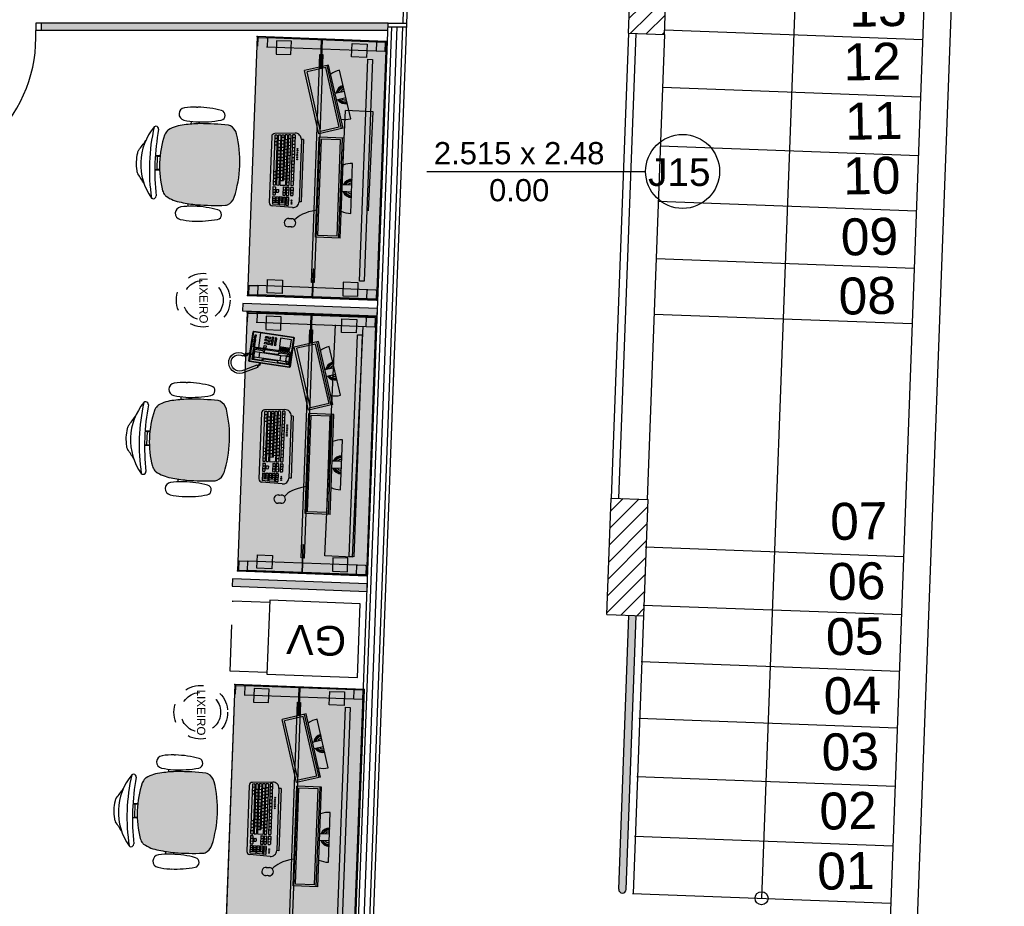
# Model space of a CAD drawing. Header units: inches. Extents: x 340 to 434, y 14 to 254.
# Tile 154 of 182: x 411.3 to 416.63, y 151.53 to 156.32. Entities that reach past the tile are written whole.
import ezdxf

# ---------------------------------------------------------------- set-up
doc = ezdxf.new("R2010")
doc.units = ezdxf.units.IN
doc.header["$MEASUREMENT"] = 0
for name, pattern in [('DASHED2', [0.375, 0.25, -0.125]), ('HIDDEN', [9.525, 6.35, -3.175]), ('HIDDEN2', [0.1875, 0.125, -0.0625])]:
    doc.linetypes.add(name, pattern=pattern)
for name, color, linetype in [('TJ-CONSTRUIR', 12, 'Continuous'), ('TJ-DEMOLIR', 30, 'HIDDEN2'), ('TJ-DIVISORIA', 96, 'Continuous'), ('TJ-DIVISORIA BAIXA', 202, 'Continuous'), ('TJ-DRYWALL', 132, 'Continuous'), ('TJ-EQUIPAMENTOSELETRÔNICOS', 1, 'Continuous'), ('TJ-ESQUADRIA2', 2, 'Continuous'), ('TJ-GUARDA CORPO', 2, 'Continuous'), ('TJ-LADEVIDRO', 11, 'Continuous'), ('TJ-MOBILIÁRIO', 2, 'Continuous'), ('TJ-MOBILIÁRIOEXISTENTE', 2, 'Continuous'), ('TJ-PAREDE', 5, 'Continuous'), ('TJ-PILARES', 6, 'Continuous'), ('TJ-PISO', 1, 'Continuous'), ('TJ-TEXTO01', 1, 'Continuous'), ('TJ-TEXTOESQUADRIA', 200, 'Continuous'), ('TJ-VIDRO', 140, 'Continuous')]:
    doc.layers.add(name, color=color, linetype=linetype)
doc.styles.get("Standard").update_dxf_attribs({"font": 'arial.ttf'})
doc.styles.add('TipoDeLinha_A', font='arial.ttf')
doc.linetypes.add('BATTING', pattern='A,0.00254,-2.54,[134,ltypeshp.shx,S=2.54,R=0,X=-2.54,Y=0],-5.08,[134,ltypeshp.shx,S=2.54,R=180,X=2.54,Y=0],-2.54', length=10.16254)

# ---------------------------------------------------------------- blocks, each defined once
blk = doc.blocks.new('MESA 1.40X.70')
at = {"layer": 'TJ-MOBILIÁRIO'}
h = blk.add_hatch(color=51, dxfattribs=at)
h.set_gradient(color1=(255, 255, 184), color2=(255, 255, 173), tint=0.86, name='INVHEMISPHERICAL')
h.paths.add_polyline_path([(-0.03, 0), (1.37, 0), (1.37, -0.7), (-0.03, -0.7)])
for p, q in [((-0.03, 0), (-0.03, -0.7)), ((1.37, 0), (1.37, -0.7)), ((1.37, -0.7), (-0.03, -0.7))]:
    blk.add_line(p, q, dxfattribs=at)
at = {"layer": 'TJ-MOBILIÁRIO', "color": 51}
blk.add_line((1.37, 0), (-0.03, 0), dxfattribs=at)
at = {"layer": 'TJ-MOBILIÁRIO', "color": 8}
for p, q in [((-0.025, -0.008), (-0.025, -0.052)), ((-0.025, -0.052), (-0.025, -0.645)), ((0.022, -0.005), (-0.022, -0.005)), ((0.025, -0.008), (0.025, -0.052)), ((0.025, -0.052), (0.025, -0.648)), ((1.315, -0.008), (1.315, -0.052)), ((1.315, -0.052), (1.315, -0.648)), ((1.318, -0.005), (1.362, -0.005)), ((1.365, -0.008), (1.365, -0.052)), ((1.365, -0.052), (1.365, -0.645)), ((-0.022, -0.055), (0.022, -0.055)), ((1.362, -0.055), (1.318, -0.055)), ((-0.025, -0.692), (-0.025, -0.648)), ((-0.022, -0.645), (0.022, -0.645)), ((0.025, -0.692), (0.025, -0.648)), ((1.362, -0.645), (1.318, -0.645)), ((1.365, -0.692), (1.365, -0.648)), ((0.022, -0.695), (-0.022, -0.695)), ((1.318, -0.695), (1.362, -0.695))]:
    blk.add_line(p, q, dxfattribs=at)
at = {"layer": 'TJ-MOBILIÁRIO'}
blk.add_lwpolyline([(-0.03, 0), (1.37, 0), (1.37, -0.7), (-0.03, -0.7)], close=True, dxfattribs=at)
at = {"layer": 'TJ-MOBILIÁRIO', "color": 8}
for points in [[(-0.012, -0.105), (0.0605, -0.105), (0.0605, -0.186), (-0.012, -0.186)], [(1.352, -0.105), (1.2795, -0.105), (1.2795, -0.186), (1.352, -0.186)], [(-0.025, -0.3519), (-0.025, -0.3481), (0.125, -0.3481), (0.125, -0.3519)], [(0.053, -0.3575), (1.287, -0.3575), (1.287, -0.3425), (0.053, -0.3425)], [(1.365, -0.3519), (1.365, -0.3481), (1.215, -0.3481), (1.215, -0.3519)], [(-0.012, -0.595), (0.0605, -0.595), (0.0605, -0.514), (-0.012, -0.514)], [(1.352, -0.595), (1.2795, -0.595), (1.2795, -0.514), (1.352, -0.514)]]:
    blk.add_lwpolyline(points, close=True, dxfattribs=at)
at = {"layer": 'TJ-MOBILIÁRIO', "color": 51}
blk.add_lwpolyline([(0.07, -0.098), (1.27, -0.098), (1.27, -0.073), (0.07, -0.073)], close=True, dxfattribs=at)
at = {"layer": 'TJ-MOBILIÁRIO', "color": 8}
for centre, start, end in [((-0.022, -0.008), 90, 180), ((-0.022, -0.052), 180, 270), ((0.022, -0.008), 0, 90), ((0.022, -0.052), 270, 0), ((1.318, -0.008), 90, 180), ((1.318, -0.052), 180, 270), ((1.362, -0.008), 0, 90), ((1.362, -0.052), 270, 0), ((-0.022, -0.648), 90, 180), ((-0.022, -0.692), 180, 270), ((0.022, -0.648), 0, 90), ((0.022, -0.692), 270, 0), ((1.362, -0.648), 0, 90), ((1.362, -0.692), 270, 0)]:
    blk.add_arc(centre, 0.003, start, end, dxfattribs=at)
at = {"layer": 'TJ-MOBILIÁRIO'}
for p in [(-0.03, 0), (1.37, 0), (1.37, 0), (-0.03, -0.7), (1.37, -0.7)]:
    blk.add_point(p, dxfattribs=at)
blk = doc.blocks.new('poltrona diretor giratória')
h = blk.add_hatch(color=20)
h.set_gradient(color1=(255, 63, 0), color2=(255, 63, 0), tint=0.86, name='HEMISPHERICAL')
h.paths.add_polyline_path([(0.2192, -0.3365, 0.030126), (0.2092, -0.2515, 0.112051), (0.1795, -0.168, 0.029573), (0.1748, -0.1625, 0.071823), (0.1505, -0.1482, 0.071429), (0, -0.1266, 0.071429), (-0.1505, -0.1482, 0.071823), (-0.1748, -0.1625, 0.029573), (-0.1795, -0.168, 0.112051), (-0.2092, -0.2515, 0.030126), (-0.2192, -0.3365, 0.026966), (-0.2167, -0.4907, 0.092712), (-0.2134, -0.5016, 0.218944), (-0.1721, -0.5368, 0.069011), (0, -0.5604, 0.069011), (0.1721, -0.5368, 0.218946), (0.2134, -0.5016, 0.102563), (0.2168, -0.4895, 0.026756)])
at = {"layer": 'TJ-MOBILIÁRIO'}
for p, q in [((-0.0388, -0.1022), (-0.0388, -0.128)), ((-0.0361, -0.1021), (-0.0361, -0.1278)), ((0.0363, -0.1021), (0.0363, -0.1278)), ((0.039, -0.1022), (0.039, -0.128)), ((-0.0354, -0.1125), (-0.0354, -0.1277)), ((0.0356, -0.1125), (-0.0354, -0.1125)), ((0.0356, -0.1125), (0.0356, -0.1277)), ((-0.2297, -0.2901, 0), (-0.215, -0.2901, 0)), ((0.215, -0.29, 0), (0.2299, -0.29, 0)), ((-0.2284, -0.3331, 0), (-0.219, -0.3331, 0)), ((0.219, -0.3331, 0), (0.2286, -0.3331, 0))]:
    blk.add_line(p, q, dxfattribs=at)
at = {"layer": 'TJ-MOBILIÁRIO', "linetype": 'Continuous', "ltscale": 25.4}
for p, q in [((-0.3082, -0.3147, 0), (-0.3083, -0.3221, 0)), ((-0.2283, -0.3221, 0), (-0.2284, -0.3147, 0)), ((0.3084, -0.3147, 0), (0.3085, -0.3221, 0))]:
    blk.add_line(p, q, dxfattribs=at)
at = {"layer": 'TJ-MOBILIÁRIO'}
for centre, radius, start, end in [((0, -0.2485), 0.2485, 78.8778, 101.1222), ((0, -0.3411), 0.3164, 52.5531, 127.4469), ((-0.4729, 0.5278), 0.6763, 301.8108, 307.1601), ((-0.0414, -0.0448), 0.0407, 99.1898, 124.2903), ((0.0414, -0.0448), 0.0407, 55.7097, 80.8102), ((0.4729, 0.5278), 0.6763, 232.8399, 238.1892), ((-0.181, -0.0998), 0.015, 139.1833, 180), ((-0.1802, -0.0989), 0.0158, 182.978, 269.4431), ((0, -1.099), 1.0272, 79.2072, 100.7928), ((0, -1.3395), 1.238, 81.623, 98.377), ((0.1802, -0.0989), 0.0158, 270.5569, 357.022), ((0.181, -0.0998), 0.015, 0, 40.8167), ((-0.113, -0.2396), 0.0988, 112.3141, 128.7465), ((0, -0.6615), 0.5349, 89.9995, 106.342), ((0, -0.6615), 0.5349, 73.658, 90.0005), ((0.113, -0.2396), 0.0988, 51.2535, 67.6859), ((-0.0105, -0.2752), 0.2001, 147.6271, 173.2006), ((-0.1305, -0.2048), 0.0612, 136.3456, 143.1214), ((0.1305, -0.2048), 0.0612, 36.8786, 43.6544), ((0.0105, -0.2752), 0.2001, 6.7994, 32.3729), ((0.4905, -0.3769), 0.7109, 169.839, 176.7413), ((-0.4905, -0.3769), 0.7109, 3.2587, 10.161), ((1.2113, -0.3902), 1.4315, 177.8472, 184.0258), ((-1.2113, -0.3902), 1.4315, 355.9742, 2.1528), ((-0.1862, -0.4874), 0.0307, 186.2228, 207.4103), ((-0.1544, -0.4742), 0.065, 204.8741, 254.602), ((0.1544, -0.4742), 0.065, 285.398, 335.1259), ((0.1862, -0.4874), 0.0307, 332.5897, 353.7772), ((-0.0007, 0.0717), 0.6322, 254.3071, 270.046), ((0.0007, 0.0717), 0.6322, 269.954, 285.6929)]:
    blk.add_arc(centre, radius, start, end, dxfattribs=at)
at = {"layer": 'TJ-MOBILIÁRIO', "linetype": 'Continuous', "ltscale": 25.4}
for centre, radius, start, end in [((0.1213, -0.3243, 0), 0.4296, 170.0113, 178.7145), ((-0.2683, -0.2557, 0), 0.034, 9.9832, 170.0168), ((-0.6579, -0.3243, 0), 0.4296, 1.2855, 9.9887), ((0.6581, -0.3243, 0), 0.4296, 170.0113, 178.7145), ((0.2685, -0.2557, 0), 0.034, 9.9832, 170.0168), ((-0.1211, -0.3243, 0), 0.4296, 1.2855, 9.9887), ((0.795, -0.3253, 0), 0.5665, 178.9303, 192.8326), ((0.2592, -0.3251, 0), 0.5675, 179.7013, 192.8268), ((-0.7958, -0.3251, 0), 0.5675, 347.1732, 0.2987), ((-0.259, -0.3251, 0), 0.5675, 347.1732, 0.2987), ((-0.2683, -0.4452, 0), 0.0265, 192.8268, 347.1732), ((0.2685, -0.4452, 0), 0.0265, 192.8268, 347.1732)]:
    blk.add_arc(centre, radius, start, end, dxfattribs=at)
blk = doc.blocks.new('COMPUTADOR 2 MONITORES')
at = {"layer": 'TJ-MOBILIÁRIO', "linetype": 'Continuous'}
for p, q in [((0.135, 0), (-0.135, 0)), ((-0.3757, -0.0195), (-0.6365, -0.0894)), ((0.27, -0.0517), (-0.27, -0.0517)), ((-0.27, -0.0517), (-0.27, -0.1859)), ((0.27, -0.0517), (0.27, -0.1859)), ((-0.3236, -0.0591), (-0.6617, -0.1497)), ((-0.3236, -0.0591), (-0.2889, -0.1888)), ((-0.6617, -0.1497), (-0.627, -0.2794)), ((-0.2889, -0.1888), (-0.627, -0.2794)), ((0.27, -0.1859), (-0.27, -0.1859)), ((-0.2871, -0.3166), (-0.2812, -0.4265)), ((-0.2542, -0.27), (0.0823, -0.27)), ((-0.2542, -0.27), (-0.2542, -0.2819)), ((-0.2542, -0.2819), (0.0823, -0.2819)), ((0.0823, -0.27), (0.0823, -0.2819)), ((0.1152, -0.3166), (0.1093, -0.4265)), ((0.1753, -0.3361), (0.1753, -0.3178)), ((0.2196, -0.3178), (0.2196, -0.3361)), ((-0.2647, -0.443), (0.0928, -0.443))]:
    blk.add_line(p, q, dxfattribs=at)
at = {"layer": 'TJ-MOBILIÁRIO', "color": 1, "linetype": 'Continuous'}
for p, q in [((-0.4875, -0.0495), (-0.4742, -0.0995)), ((-0.4651, -0.0492), (-0.4624, -0.0476)), ((-0.4651, -0.0523), (-0.4651, -0.0492)), ((-0.4651, -0.0523), (-0.4624, -0.0538)), ((-0.4624, -0.0476), (-0.4597, -0.0492)), ((-0.4624, -0.0538), (-0.4597, -0.0523)), ((-0.4597, -0.0429), (-0.458, -0.0439)), ((-0.4597, -0.0523), (-0.4597, -0.0492)), ((-0.0484, -0.0042), (-0.0476, -0.0012)), ((-0.0484, -0.0042), (-0.0461, -0.0064)), ((-0.0476, -0.0012), (-0.0445, -0.0004)), ((-0.0461, -0.0064), (-0.0431, -0.0056)), ((-0.0456, -0.0147), (-0.0447, -0.0116)), ((-0.0456, -0.0147), (-0.0433, -0.0169)), ((-0.0447, -0.0116), (-0.0417, -0.0108)), ((-0.0445, -0.0004), (-0.0423, -0.0026)), ((-0.0433, -0.0169), (-0.0403, -0.0161)), ((-0.0431, -0.0056), (-0.0423, -0.0026)), ((-0.0426, -0.0246), (-0.0419, -0.0221)), ((-0.0419, -0.0221), (-0.0389, -0.0213)), ((-0.0417, -0.0108), (-0.0395, -0.013)), ((-0.0415, -0.0263), (-0.0405, -0.0273)), ((-0.0405, -0.0273), (-0.0375, -0.0265)), ((-0.0403, -0.0161), (-0.0395, -0.013)), ((-0.0389, -0.0213), (-0.0367, -0.0235)), ((-0.0375, -0.0265), (-0.0367, -0.0235)), ((-0.0373, -0.0321), (-0.0361, -0.0318)), ((-0.0361, -0.0318), (-0.0339, -0.034)), ((-0.0351, -0.0175), (-0.0351, -0.0174)), ((-0.0351, -0.0175), (-0.0351, -0.0175)), ((-0.0343, -0.0353), (-0.0339, -0.034)), ((-0.0323, -0.0279), (-0.0315, -0.0249)), ((-0.0323, -0.0279), (-0.0301, -0.0301)), ((-0.0315, -0.0249), (-0.0305, -0.0246)), ((-0.0301, -0.0301), (-0.0271, -0.0293)), ((-0.0295, -0.0384), (-0.0287, -0.0354)), ((-0.0295, -0.0384), (-0.0273, -0.0406)), ((-0.0287, -0.0354), (-0.0257, -0.0346)), ((-0.0273, -0.0406), (-0.0243, -0.0398)), ((-0.0271, -0.0293), (-0.0269, -0.0285)), ((-0.0257, -0.0346), (-0.0235, -0.0368)), ((-0.0243, -0.0398), (-0.0235, -0.0368)), ((-0.0192, -0.0517), (-0.0192, 0)), ((0.0192, 0), (0.0192, -0.0517)), ((0.02, -0.0419), (0.0208, -0.0389)), ((0.02, -0.0419), (0.022, -0.044)), ((0.0205, -0.0334), (0.0224, -0.0329)), ((0.0208, -0.0389), (0.0238, -0.0381)), ((0.0224, -0.0329), (0.0227, -0.032)), ((0.0238, -0.0381), (0.026, -0.0403)), ((0.0256, -0.042), (0.026, -0.0403)), ((0.0276, -0.0343), (0.0284, -0.0313)), ((0.0276, -0.0343), (0.0298, -0.0365)), ((0.0284, -0.0313), (0.0315, -0.0305)), ((0.0298, -0.0365), (0.0329, -0.0357)), ((0.03, -0.0252), (0.0301, -0.0252)), ((0.0301, -0.0252), (0.0301, -0.0251)), ((0.0315, -0.0305), (0.0337, -0.0327)), ((0.0329, -0.0357), (0.0337, -0.0327)), ((0.0346, -0.0183), (0.0347, -0.0184)), ((0.0347, -0.0184), (0.0377, -0.0176)), ((0.0353, -0.0266), (0.0361, -0.0236)), ((0.0353, -0.0266), (0.0375, -0.0288)), ((0.0361, -0.0236), (0.0391, -0.0228)), ((0.037, -0.013), (0.0385, -0.0145)), ((0.0375, -0.0288), (0.0404, -0.0281)), ((0.0377, -0.0176), (0.0385, -0.0145)), ((0.0391, -0.0228), (0.0413, -0.025)), ((0.0401, -0.0085), (0.041, -0.0055)), ((0.0401, -0.0085), (0.0424, -0.0107)), ((0.0406, -0.0278), (0.0413, -0.025)), ((0.041, -0.0055), (0.044, -0.0047)), ((0.0424, -0.0107), (0.0454, -0.0099)), ((0.0429, -0.019), (0.0438, -0.016)), ((0.0429, -0.019), (0.0446, -0.0207)), ((0.0438, -0.016), (0.0468, -0.0151)), ((0.044, -0.0047), (0.0462, -0.0069)), ((0.0454, -0.0099), (0.0462, -0.0069)), ((0.0468, -0.0151), (0.0468, -0.0152)), ((0.0478, -0.0009), (0.0491, -0.0022)), ((-0.3214, -0.0675), (-0.6595, -0.158)), ((-0.3286, -0.0793), (-0.6474, -0.1647)), ((-0.5517, -0.0679), (-0.549, -0.0663)), ((-0.5517, -0.071), (-0.5517, -0.0679)), ((-0.5517, -0.071), (-0.549, -0.0726)), ((-0.549, -0.0663), (-0.5463, -0.0679)), ((-0.549, -0.0726), (-0.5463, -0.071)), ((-0.5463, -0.071), (-0.5463, -0.0679)), ((-0.5463, -0.0773), (-0.5436, -0.0757)), ((-0.5463, -0.0804), (-0.5463, -0.0773)), ((-0.5463, -0.0804), (-0.5436, -0.082)), ((-0.5436, -0.0757), (-0.5409, -0.0773)), ((-0.5436, -0.082), (-0.5409, -0.0804)), ((-0.5409, -0.0804), (-0.5409, -0.0773)), ((-0.5409, -0.0867), (-0.5382, -0.0851)), ((-0.5409, -0.0892), (-0.5409, -0.0867)), ((-0.5394, -0.0906), (-0.5382, -0.0913)), ((-0.5382, -0.0851), (-0.5355, -0.0867)), ((-0.5382, -0.0913), (-0.5355, -0.0898)), ((-0.5355, -0.0804), (-0.5354, -0.0804)), ((-0.5355, -0.0804), (-0.5355, -0.0804)), ((-0.5355, -0.0898), (-0.5355, -0.0867)), ((-0.5338, -0.0951), (-0.5328, -0.0945)), ((-0.5328, -0.0945), (-0.53, -0.096)), ((-0.53, -0.0867), (-0.5291, -0.0861)), ((-0.53, -0.0898), (-0.53, -0.0867)), ((-0.53, -0.0898), (-0.5273, -0.0913)), ((-0.53, -0.0974), (-0.53, -0.096)), ((-0.5273, -0.0913), (-0.5246, -0.0898)), ((-0.5112, -0.1094), (-0.5246, -0.0594)), ((-0.5246, -0.0898), (-0.5246, -0.089)), ((-0.5246, -0.096), (-0.5219, -0.0945)), ((-0.5246, -0.0992), (-0.5246, -0.096)), ((-0.5246, -0.0992), (-0.5219, -0.1007)), ((-0.5219, -0.0945), (-0.5192, -0.096)), ((-0.5219, -0.1007), (-0.5192, -0.0992)), ((-0.5192, -0.0992), (-0.5192, -0.096)), ((-0.4776, -0.0814), (-0.4759, -0.0804)), ((-0.4759, -0.0804), (-0.4759, -0.0795)), ((-0.4759, -0.0867), (-0.4732, -0.0851)), ((-0.4759, -0.0898), (-0.4759, -0.0867)), ((-0.4759, -0.0898), (-0.4734, -0.0912)), ((-0.4732, -0.0851), (-0.4705, -0.0867)), ((-0.4706, -0.0711), (-0.4705, -0.071)), ((-0.4705, -0.071), (-0.4705, -0.0709)), ((-0.4705, -0.0773), (-0.4678, -0.0757)), ((-0.4705, -0.0804), (-0.4705, -0.0773)), ((-0.4705, -0.0804), (-0.4678, -0.082)), ((-0.4705, -0.0884), (-0.4705, -0.0867)), ((-0.4679, -0.0632), (-0.4678, -0.0632)), ((-0.4678, -0.0632), (-0.4651, -0.0617)), ((-0.4678, -0.0757), (-0.4651, -0.0773)), ((-0.4678, -0.082), (-0.4651, -0.0804)), ((-0.467, -0.0574), (-0.4651, -0.0585)), ((-0.4651, -0.0617), (-0.4651, -0.0585)), ((-0.4651, -0.0679), (-0.4624, -0.0663)), ((-0.4651, -0.071), (-0.4651, -0.0679)), ((-0.4651, -0.071), (-0.4624, -0.0726)), ((-0.4651, -0.0804), (-0.4651, -0.0773)), ((-0.4624, -0.0663), (-0.4597, -0.0679)), ((-0.4624, -0.0726), (-0.4598, -0.0711)), ((-0.4597, -0.0585), (-0.457, -0.057)), ((-0.4597, -0.0617), (-0.4597, -0.0585)), ((-0.4597, -0.0617), (-0.4576, -0.0629)), ((-0.4597, -0.0708), (-0.4597, -0.0679)), ((-0.457, -0.057), (-0.457, -0.057)), ((-0.3286, -0.0793), (-0.3017, -0.1796)), ((0.27, -0.0604), (-0.27, -0.0604)), ((0.26, -0.0699), (-0.26, -0.0699)), ((-0.26, -0.0699), (-0.26, -0.1738)), ((0.26, -0.0699), (0.26, -0.1738)), ((-0.6474, -0.1647), (-0.6205, -0.265)), ((-0.3017, -0.1796), (-0.6205, -0.265)), ((0.26, -0.1738), (-0.26, -0.1738)), ((-0.2789, -0.319), (-0.2784, -0.3284)), ((-0.2771, -0.317), (-0.0057, -0.317)), ((-0.2635, -0.3302), (-0.2635, -0.317)), ((-0.2452, -0.3302), (-0.2452, -0.317)), ((-0.2272, -0.3302), (-0.2272, -0.317)), ((-0.2091, -0.3302), (-0.2091, -0.317)), ((-0.1911, -0.3302), (-0.1911, -0.317)), ((-0.173, -0.3302), (-0.173, -0.317)), ((-0.1549, -0.3302), (-0.1549, -0.317)), ((-0.1369, -0.3302), (-0.1369, -0.317)), ((-0.1188, -0.3302), (-0.1188, -0.317)), ((-0.1008, -0.3302), (-0.1008, -0.317)), ((-0.0827, -0.3302), (-0.0827, -0.317)), ((-0.0646, -0.3302), (-0.0646, -0.317)), ((-0.0466, -0.3302), (-0.0466, -0.317)), ((-0.0285, -0.3302), (-0.0285, -0.317)), ((-0.0038, -0.3283), (-0.0038, -0.3189)), ((0.0058, -0.3283), (0.0058, -0.3189)), ((0.0076, -0.317), (0.0484, -0.317)), ((0.0206, -0.3302), (0.0206, -0.317)), ((0.0355, -0.3302), (0.0355, -0.317)), ((0.0503, -0.3283), (0.0503, -0.3189)), ((-0.277, -0.3418), (-0.2765, -0.3512)), ((-0.2766, -0.3302), (-0.0057, -0.3302)), ((-0.276, -0.36), (-0.2755, -0.3695)), ((-0.2751, -0.3398), (-0.0057, -0.3398)), ((-0.2746, -0.353), (-0.0057, -0.353)), ((-0.2741, -0.358), (-0.0057, -0.358)), ((-0.2736, -0.3712), (-0.0285, -0.3712)), ((-0.257, -0.353), (-0.257, -0.3398)), ((-0.2524, -0.3712), (-0.2524, -0.358)), ((-0.2387, -0.353), (-0.2387, -0.3398)), ((-0.2343, -0.3712), (-0.2343, -0.358)), ((-0.2206, -0.353), (-0.2206, -0.3398)), ((-0.2163, -0.3712), (-0.2163, -0.358)), ((-0.2026, -0.353), (-0.2026, -0.3398)), ((-0.1982, -0.3712), (-0.1982, -0.358)), ((-0.1845, -0.353), (-0.1845, -0.3398)), ((-0.1801, -0.3712), (-0.1801, -0.358)), ((-0.1665, -0.353), (-0.1665, -0.3398)), ((-0.1621, -0.3712), (-0.1621, -0.358)), ((-0.1484, -0.353), (-0.1484, -0.3398)), ((-0.144, -0.3712), (-0.144, -0.358)), ((-0.1303, -0.353), (-0.1303, -0.3398)), ((-0.126, -0.3712), (-0.126, -0.358)), ((-0.1123, -0.353), (-0.1123, -0.3398)), ((-0.1079, -0.3712), (-0.1079, -0.358)), ((-0.0942, -0.353), (-0.0942, -0.3398)), ((-0.0898, -0.3712), (-0.0898, -0.358)), ((-0.0762, -0.353), (-0.0762, -0.3398)), ((-0.0718, -0.3712), (-0.0718, -0.358)), ((-0.0581, -0.353), (-0.0581, -0.3398)), ((-0.0537, -0.3712), (-0.0537, -0.358)), ((-0.04, -0.353), (-0.04, -0.3398)), ((-0.038, -0.3712), (-0.038, -0.358)), ((-0.0285, -0.3895), (-0.0285, -0.3712)), ((-0.022, -0.353), (-0.022, -0.3398)), ((-0.0038, -0.3511), (-0.0038, -0.3416)), ((-0.0038, -0.3876), (-0.0038, -0.3599)), ((0.0058, -0.3511), (0.0058, -0.3416)), ((0.0058, -0.3694), (0.0058, -0.3599)), ((0.0076, -0.3302), (0.0484, -0.3302)), ((0.0076, -0.3398), (0.0484, -0.3398)), ((0.0076, -0.353), (0.0484, -0.353)), ((0.0076, -0.358), (0.0484, -0.358)), ((0.0076, -0.3712), (0.0484, -0.3712)), ((0.0206, -0.353), (0.0206, -0.3398)), ((0.0206, -0.3712), (0.0206, -0.358)), ((0.0355, -0.353), (0.0355, -0.3398)), ((0.0355, -0.3712), (0.0355, -0.358)), ((0.0503, -0.3511), (0.0503, -0.3416)), ((0.0503, -0.3694), (0.0503, -0.3599)), ((0.0599, -0.3511), (0.0599, -0.3416)), ((0.0599, -0.3694), (0.0599, -0.3599)), ((0.0617, -0.3398), (0.1032, -0.3398)), ((0.0617, -0.353), (0.1027, -0.353)), ((0.0617, -0.358), (0.1022, -0.358)), ((0.0617, -0.3712), (0.0904, -0.3712)), ((0.07, -0.353), (0.07, -0.3398)), ((0.07, -0.3712), (0.07, -0.358)), ((0.0802, -0.353), (0.0802, -0.3398)), ((0.0802, -0.3712), (0.0802, -0.358)), ((0.0904, -0.353), (0.0904, -0.3398)), ((0.0904, -0.3895), (0.0904, -0.358)), ((0.1041, -0.36), (0.1026, -0.3877)), ((0.1051, -0.3418), (0.1046, -0.3512)), ((-0.275, -0.3783), (-0.2745, -0.3877)), ((-0.274, -0.3965), (-0.2735, -0.406)), ((-0.2731, -0.3763), (-0.0285, -0.3763)), ((-0.273, -0.4148), (-0.2725, -0.4243)), ((-0.2726, -0.3895), (-0.0057, -0.3895)), ((-0.2721, -0.3946), (-0.0057, -0.3946)), ((-0.2716, -0.4078), (-0.0057, -0.4078)), ((-0.2712, -0.4128), (-0.0057, -0.4128)), ((-0.2706, -0.426), (-0.0057, -0.426)), ((-0.2635, -0.3895), (-0.2635, -0.3763)), ((-0.2566, -0.426), (-0.2566, -0.4128)), ((-0.2452, -0.3895), (-0.2452, -0.3763)), ((-0.2452, -0.4078), (-0.2452, -0.3946)), ((-0.2383, -0.426), (-0.2383, -0.4128)), ((-0.2272, -0.3895), (-0.2272, -0.3763)), ((-0.2272, -0.4078), (-0.2272, -0.3946)), ((-0.2202, -0.426), (-0.2202, -0.4128)), ((-0.2091, -0.3895), (-0.2091, -0.3763)), ((-0.2091, -0.4078), (-0.2091, -0.3946)), ((-0.1911, -0.3895), (-0.1911, -0.3763)), ((-0.1911, -0.4078), (-0.1911, -0.3946)), ((-0.173, -0.3895), (-0.173, -0.3763)), ((-0.173, -0.4078), (-0.173, -0.3946)), ((-0.1549, -0.3895), (-0.1549, -0.3763)), ((-0.1549, -0.4078), (-0.1549, -0.3946)), ((-0.1369, -0.3895), (-0.1369, -0.3763)), ((-0.1369, -0.4078), (-0.1369, -0.3946)), ((-0.1188, -0.3895), (-0.1188, -0.3763)), ((-0.1188, -0.4078), (-0.1188, -0.3946)), ((-0.1008, -0.3895), (-0.1008, -0.3763)), ((-0.1008, -0.4078), (-0.1008, -0.3946)), ((-0.0827, -0.3895), (-0.0827, -0.3763)), ((-0.0827, -0.4078), (-0.0827, -0.3946)), ((-0.0757, -0.426), (-0.0757, -0.4128)), ((-0.0646, -0.3895), (-0.0646, -0.3763)), ((-0.0646, -0.4078), (-0.0646, -0.3946)), ((-0.0577, -0.426), (-0.0577, -0.4128)), ((-0.0466, -0.3895), (-0.0466, -0.3763)), ((-0.0466, -0.4078), (-0.0466, -0.3946)), ((-0.0396, -0.426), (-0.0396, -0.4128)), ((-0.0215, -0.426), (-0.0215, -0.4128)), ((-0.0038, -0.4059), (-0.0038, -0.3964)), ((-0.0038, -0.4241), (-0.0038, -0.4147)), ((0.0058, -0.4241), (0.0058, -0.4147)), ((0.0076, -0.4128), (0.0484, -0.4128)), ((0.0076, -0.426), (0.0484, -0.426)), ((0.0206, -0.4059), (0.0206, -0.3964)), ((0.0206, -0.426), (0.0206, -0.4128)), ((0.0225, -0.3946), (0.0336, -0.3946)), ((0.0225, -0.4078), (0.0336, -0.4078)), ((0.0355, -0.4059), (0.0355, -0.3964)), ((0.0355, -0.426), (0.0355, -0.4128)), ((0.0503, -0.4241), (0.0503, -0.4147)), ((0.0599, -0.3876), (0.0599, -0.3782)), ((0.0599, -0.4059), (0.0599, -0.3964)), ((0.0599, -0.4241), (0.0599, -0.4147)), ((0.0617, -0.3763), (0.0904, -0.3763)), ((0.0617, -0.3895), (0.1007, -0.3895)), ((0.0617, -0.3946), (0.1002, -0.3946)), ((0.0617, -0.4078), (0.0904, -0.4078)), ((0.0617, -0.4128), (0.0904, -0.4128)), ((0.0617, -0.426), (0.0987, -0.426)), ((0.07, -0.3895), (0.07, -0.3763)), ((0.07, -0.4078), (0.07, -0.3946)), ((0.07, -0.426), (0.07, -0.4128)), ((0.0802, -0.3895), (0.0802, -0.3763)), ((0.0802, -0.4078), (0.0802, -0.3946)), ((0.0802, -0.426), (0.0802, -0.4128)), ((0.0904, -0.426), (0.0904, -0.3946)), ((0.1021, -0.3965), (0.1006, -0.4243))]:
    blk.add_line(p, q, dxfattribs=at)
for centre in [(-0.2032, -0.3012), (-0.1937, -0.3012), (-0.1841, -0.3012), (-0.1745, -0.3012), (-0.1649, -0.3012), (-0.1553, -0.3012), (-0.1458, -0.3012), (0.0762, -0.3227), (0.0858, -0.3227), (0.0953, -0.3227)]:
    blk.add_circle(centre, 0.0022, dxfattribs=at)
at = {"layer": 'TJ-MOBILIÁRIO', "linetype": 'Continuous'}
for centre, radius, start, end in [((0, 0), 0.135, 180, 202.5402), ((0, 0), 0.135, 337.4598, 0), ((-0.5061, -0.0545), 0.135, 352.4598, 15), ((-0.5061, -0.0545), 0.135, 195, 217.5402), ((-0.2542, -0.3149), 0.033, 90, 183.0941), ((0.0823, -0.3149), 0.033, 356.9059, 90), ((0.1975, -0.3178), 0.0222, 335.5382, 204.4618), ((0.1975, -0.3361), 0.0222, 155.5382, 24.4618), ((-0.2647, -0.4265), 0.0165, 180, 270), ((0.0928, -0.4265), 0.0165, 270, 360)]:
    blk.add_arc(centre, radius, start, end, dxfattribs=at)
at = {"layer": 'TJ-MOBILIÁRIO', "color": 1, "linetype": 'Continuous'}
for centre, radius, start, end in [((0, 0), 0.0492, 180, 247.0419), ((0, 0), 0.0392, 180, 240.6857), ((0, 0), 0.0292, 180, 228.9013), ((0, 0), 0.0292, 311.0987, 0), ((0, 0), 0.0392, 299.3143, 0), ((0, 0), 0.0492, 292.9581, 0), ((-0.5061, -0.0545), 0.0292, 326.0987, 15), ((-0.5061, -0.0545), 0.0392, 314.3143, 15), ((-0.5061, -0.0545), 0.0492, 307.9581, 15), ((-0.5061, -0.0545), 0.0492, 195, 262.0419), ((-0.5061, -0.0545), 0.0392, 195, 255.6857), ((-0.5061, -0.0545), 0.0292, 195, 243.9013), ((-0.2771, -0.3189), 0.00187, 90, 183.0941), ((-0.0057, -0.3189), 0.00187, 360, 90), ((0.0076, -0.3189), 0.00187, 90, 180), ((0.0484, -0.3189), 0.00187, 360, 90), ((-0.2766, -0.3283), 0.00187, 183.0941, 270), ((-0.2751, -0.3416), 0.00187, 90, 183.0941), ((-0.2746, -0.3511), 0.00187, 183.0941, 270), ((-0.2741, -0.3599), 0.00187, 90, 183.0941), ((-0.2736, -0.3694), 0.00187, 183.0941, 270), ((-0.0057, -0.3283), 0.00187, 270, 360), ((-0.0057, -0.3416), 0.00187, 360, 90), ((-0.0057, -0.3511), 0.00187, 270, 360), ((-0.0057, -0.3599), 0.00187, 360, 90), ((0.0076, -0.3283), 0.00187, 180, 270), ((0.0076, -0.3416), 0.00187, 90, 180), ((0.0076, -0.3511), 0.00187, 180, 270), ((0.0076, -0.3599), 0.00187, 90, 180), ((0.0076, -0.3694), 0.00187, 180, 270), ((0.0484, -0.3283), 0.00187, 270, 360), ((0.0484, -0.3416), 0.00187, 360, 90), ((0.0484, -0.3511), 0.00187, 270, 360), ((0.0484, -0.3599), 0.00187, 360, 90), ((0.0484, -0.3694), 0.00187, 270, 360), ((0.0617, -0.3416), 0.00187, 90, 180), ((0.0617, -0.3511), 0.00187, 180, 270), ((0.0617, -0.3599), 0.00187, 90, 180), ((0.0617, -0.3694), 0.00187, 180, 270), ((0.1022, -0.3599), 0.00187, 356.9059, 90), ((0.1027, -0.3511), 0.00187, 270, 356.9059), ((0.1032, -0.3416), 0.00187, 356.9059, 90), ((-0.2731, -0.3782), 0.00187, 90, 183.0941), ((-0.2726, -0.3876), 0.00187, 183.0941, 270), ((-0.2721, -0.3964), 0.00187, 90, 183.0941), ((-0.2716, -0.4059), 0.00187, 183.0941, 270), ((-0.2712, -0.4147), 0.00187, 90, 183.0941), ((-0.2706, -0.4241), 0.00187, 183.0941, 270), ((-0.0057, -0.3876), 0.00187, 270, 360), ((-0.0057, -0.3964), 0.00187, 360, 90), ((-0.0057, -0.4059), 0.00187, 270, 360), ((-0.0057, -0.4147), 0.00187, 360, 90), ((-0.0057, -0.4241), 0.00187, 270, 360), ((0.0076, -0.4147), 0.00187, 90, 180), ((0.0076, -0.4241), 0.00187, 180, 270), ((0.0225, -0.3964), 0.00187, 90, 180), ((0.0225, -0.4059), 0.00187, 180, 270), ((0.0336, -0.3964), 0.00187, 360, 90), ((0.0336, -0.4059), 0.00187, 270, 360), ((0.0484, -0.4147), 0.00187, 360, 90), ((0.0484, -0.4241), 0.00187, 270, 360), ((0.0617, -0.3782), 0.00187, 90, 180), ((0.0617, -0.3876), 0.00187, 180, 270), ((0.0617, -0.3964), 0.00187, 90, 180), ((0.0617, -0.4059), 0.00187, 180, 270), ((0.0617, -0.4147), 0.00187, 90, 180), ((0.0617, -0.4241), 0.00187, 180, 270), ((0.0987, -0.4241), 0.00187, 270, 356.9059), ((0.1002, -0.3964), 0.00187, 356.9059, 90), ((0.1007, -0.3876), 0.00187, 270, 356.9059)]:
    blk.add_arc(centre, radius, start, end, dxfattribs=at)
blk.add_open_spline([(0.1244, -0.1859), (0.138, -0.2516), (0.1571, -0.2797), (0.1817, -0.3022)], degree=3, dxfattribs=at)
blk = doc.blocks.new('ALBERFLEX GAVETEIRO VOLANTE 3 GAV')
at = {"layer": 'TJ-MOBILIÁRIO', "color": 1, "linetype": 'DASHED2'}
for p, q in [((99.4797, 84.1794), (99.6797, 84.1794)), ((99.6797, 84.1794), (99.6797, 83.7994)), ((99.6797, 83.7994), (99.4797, 83.7994))]:
    blk.add_line(p, q, dxfattribs=at)
at = {"layer": 'TJ-MOBILIÁRIO'}
blk.add_lwpolyline([(98.9897, 83.7894), (99.4797, 83.7894), (99.4797, 84.1894), (98.9897, 84.1894)], close=True, dxfattribs=at)
at = {"layer": 'TJ-MOBILIÁRIO', "color": 150, "insert": (99.2196, 83.9949), "char_height": 0.16, "width": 1.979927, "attachment_point": 5, "style": 'TipoDeLinha_A'}
blk.add_mtext('GV', dxfattribs=at)
blk = doc.blocks.new('TELEFONE')
at = {"color": 253}
for p, q in [((-0.0841, 0.2191), (-0.0841, 0)), ((-0.1508, 0.1528), (-0.1436, 0.1528)), ((-0.1009, 0.1528), (-0.0905, 0.1528)), ((-0.1508, 0.0738), (-0.1389, 0.0738)), ((-0.1056, 0.0738), (-0.0905, 0.0738)), ((-0.0032, 0.0381), (-0.0841, 0.0381)), ((-0.0794, 0.0175), (-0.0778, 0.0159)), ((-0.0778, 0.0095), (-0.0794, 0.0079)), ((-0.0651, 0.0159), (-0.0635, 0.0175)), ((-0.0651, 0.0095), (-0.0635, 0.0079)), ((-0.0572, 0.0175), (-0.0556, 0.0159)), ((-0.0556, 0.0095), (-0.0572, 0.0079)), ((-0.0429, 0.0159), (-0.0413, 0.0175)), ((-0.0429, 0.0095), (-0.0413, 0.0079)), ((-0.0349, 0.0175), (-0.0333, 0.0159)), ((-0.0333, 0.0095), (-0.0349, 0.0079)), ((-0.0206, 0.0159), (-0.0191, 0.0175)), ((-0.0191, 0.0079), (-0.0206, 0.0095))]:
    blk.add_line(p, q, dxfattribs=at)
at = {"color": 1}
for p, q in [((-0.1479, 0.2055), (-0.136, 0.1919)), ((-0.1415, 0.2119), (-0.1328, 0.1951)), ((-0.1355, 0.1647), (-0.1089, 0.1647)), ((-0.1116, 0.1951), (-0.103, 0.2119)), ((-0.1084, 0.1919), (-0.0966, 0.2055)), ((-0.1904, 0.049), (-0.2263, -0.0154)), ((-0.1794, 0.0429), (-0.2156, -0.0222)), ((-0.186, 0.0502), (-0.1806, 0.0472)), ((-0.136, 0.0225), (-0.1479, 0.0207)), ((-0.1328, 0.0192), (-0.1415, 0.0143)), ((-0.1355, 0.0496), (-0.1089, 0.0496)), ((-0.1116, 0.0192), (-0.103, 0.0143)), ((-0.1084, 0.0225), (-0.0966, 0.0207)), ((-0.1331, -0.0323), (-0.1386, -0.0352))]:
    blk.add_line(p, q, dxfattribs=at)
for points in [[(-0.1202, -0.0032), (-0.0032, -0.0032), (0, 0), (0, 0.2191), (-0.0032, 0.2223), (-0.1619, 0.2223), (-0.1651, 0.2191), (-0.1651, 0), (-0.1619, -0.0032), (-0.1242, -0.0032)], [(-0.1619, 0.2223), (-0.1619, 0.2191), (-0.1651, 0.2191)], [(-0.0032, 0.2223), (-0.0032, 0.2191), (0, 0.2191)], [(-0.1619, -0.0032), (-0.1619, 0), (-0.1651, 0)], [(-0.0032, -0.0032), (-0.0032, 0), (0, 0)]]:
    blk.add_lwpolyline(points, dxfattribs=at)
at = {"color": 253}
blk.add_lwpolyline([(-0.1242, 0), (-0.1619, 0), (-0.1619, 0.2191), (-0.0032, 0.2191), (-0.0032, 0), (-0.1202, 0)], dxfattribs=at)
blk.add_lwpolyline([(-0.1246, 0.0111), (-0.1476, 0.0111, -0.414214), (-0.1508, 0.0143), (-0.1508, 0.2119, -0.414214), (-0.1476, 0.2151), (-0.0937, 0.2151, -0.414214), (-0.0905, 0.2119), (-0.0905, 0.0143, -0.414214), (-0.0937, 0.0111), (-0.1199, 0.0111)], format="xyb", dxfattribs=at)
at = {"color": 1}
for points in [[(-0.1246, 0.0143), (-0.1415, 0.0143, -0.415494), (-0.1479, 0.0207), (-0.1477, 0.0633, -0.197108), (-0.1468, 0.0655), (-0.1396, 0.0727, 0.198243), (-0.1387, 0.0749), (-0.1387, 0.1456, 0.170212), (-0.1394, 0.1476), (-0.147, 0.1571, -0.169189), (-0.1477, 0.1591), (-0.1479, 0.2055, -0.415379), (-0.1415, 0.2119), (-0.103, 0.2119, -0.415379), (-0.0966, 0.2055), (-0.0968, 0.1591, -0.169189), (-0.0975, 0.1571), (-0.1051, 0.1476, 0.170212), (-0.1058, 0.1456), (-0.1058, 0.0749, 0.198243), (-0.1048, 0.0727), (-0.0977, 0.0655, -0.197108), (-0.0968, 0.0633), (-0.0966, 0.0207, -0.415494), (-0.103, 0.0143), (-0.1199, 0.0143)], [(-0.1376, -0.0347), (-0.1391, -0.0317, -0.479112), (-0.1283, -0.0142, 0.395392), (-0.1242, -0.0098), (-0.1242, 0.0007)], [(-0.1341, -0.0328), (-0.1355, -0.0301, -0.467761), (-0.1279, -0.0181, 0.39019), (-0.1202, -0.0098), (-0.1202, 0.0007)]]:
    blk.add_lwpolyline(points, format="xyb", dxfattribs=at)
for points in [[(-0.1328, 0.0192, -0.419696), (-0.136, 0.0225), (-0.1355, 0.0496), (-0.1355, 0.1647), (-0.136, 0.1919, -0.419696), (-0.1328, 0.1951), (-0.1116, 0.1951, -0.419696), (-0.1084, 0.1919), (-0.1089, 0.1647), (-0.1089, 0.0496), (-0.1084, 0.0225, -0.419696), (-0.1116, 0.0192)], [(-0.1246, 0.0007), (-0.1246, 0.0156, -1), (-0.1199, 0.0156), (-0.1199, 0.0007)]]:
    blk.add_lwpolyline(points, format="xyb", close=True, dxfattribs=at)
at = {"color": 253}
for points in [[(-0.0667, 0.2042), (-0.0794, 0.2042), (-0.0794, 0.1993), (-0.0667, 0.1993)], [(-0.0667, 0.1898), (-0.0794, 0.1898), (-0.0794, 0.1947), (-0.0667, 0.1947)], [(-0.0667, 0.1803), (-0.0794, 0.1803), (-0.0794, 0.1851), (-0.0667, 0.1851)], [(-0.0667, 0.1756), (-0.0794, 0.1756), (-0.0794, 0.1707), (-0.0667, 0.1707)], [(-0.0667, 0.1661), (-0.0794, 0.1661), (-0.0794, 0.1612), (-0.0667, 0.1612)], [(-0.0619, 0.208), (-0.0159, 0.208), (-0.0159, 0.1492), (-0.0619, 0.1492)], [(-0.0667, 0.1566), (-0.0794, 0.1566), (-0.0794, 0.1517), (-0.0667, 0.1517)], [(-0.0587, 0.1296), (-0.0492, 0.1296), (-0.0492, 0.1203), (-0.0587, 0.1203)], [(-0.0587, 0.1121), (-0.0492, 0.1121), (-0.0492, 0.1029), (-0.0587, 0.1029)], [(-0.0429, 0.1296), (-0.0333, 0.1296), (-0.0333, 0.1203), (-0.0429, 0.1203)], [(-0.0429, 0.1121), (-0.0333, 0.1121), (-0.0333, 0.1029), (-0.0429, 0.1029)], [(-0.027, 0.1296), (-0.0175, 0.1296), (-0.0175, 0.1203), (-0.027, 0.1203)], [(-0.027, 0.1121), (-0.0175, 0.1121), (-0.0175, 0.1029), (-0.027, 0.1029)], [(-0.081, 0.0679), (-0.0683, 0.0679), (-0.0683, 0.0772), (-0.081, 0.0772)], [(-0.0587, 0.0854), (-0.0492, 0.0854), (-0.0492, 0.0947), (-0.0587, 0.0947)], [(-0.0587, 0.0679), (-0.0492, 0.0679), (-0.0492, 0.0772), (-0.0587, 0.0772)], [(-0.0429, 0.0854), (-0.0333, 0.0854), (-0.0333, 0.0947), (-0.0429, 0.0947)], [(-0.0429, 0.0679), (-0.0333, 0.0679), (-0.0333, 0.0772), (-0.0429, 0.0772)], [(-0.027, 0.0854), (-0.0175, 0.0854), (-0.0175, 0.0947), (-0.027, 0.0947)], [(-0.027, 0.0679), (-0.0175, 0.0679), (-0.0175, 0.0772), (-0.027, 0.0772)], [(-0.0794, 0.0175), (-0.0635, 0.0175), (-0.0635, 0.0079), (-0.0794, 0.0079)], [(-0.0778, 0.0159), (-0.0651, 0.0159), (-0.0651, 0.0095), (-0.0778, 0.0095)], [(-0.0572, 0.0175), (-0.0413, 0.0175), (-0.0413, 0.0079), (-0.0572, 0.0079)], [(-0.0556, 0.0159), (-0.0429, 0.0159), (-0.0429, 0.0095), (-0.0556, 0.0095)], [(-0.0349, 0.0175), (-0.0191, 0.0175), (-0.0191, 0.0079), (-0.0349, 0.0079)], [(-0.0333, 0.0159), (-0.0206, 0.0159), (-0.0206, 0.0095), (-0.0333, 0.0095)]]:
    blk.add_lwpolyline(points, close=True, dxfattribs=at)
at = {"color": 1}
for centre, radius, start, end in [((-0.161, 0.0321), 0.0299, 97.9594, 143.8908), ((-0.161, 0.0321), 0.0259, 99.1969, 142.807), ((-0.1876, 0.0474), 0.00319, 60.8746, 150.8746), ((-0.1822, 0.0444), 0.00319, 330.8746, 60.8746), ((-0.1772, -0.0501), 0.0601, 144.7235, 257.3747), ((-0.1772, -0.0501), 0.0475, 143.9541, 257.3747), ((-0.1785, -0.0557), 0.0544, 257.3747, 23.6691), ((-0.1785, -0.0557), 0.0418, 257.3747, 23.1732), ((-0.1372, -0.038), 0.00319, 117.2452, 203.1732), ((-0.1316, -0.0352), 0.00319, 23.6691, 117.2452)]:
    blk.add_arc(centre, radius, start, end, dxfattribs=at)
blk = doc.blocks.new('LIXEIRO')
at = {"layer": 'TJ-MOBILIÁRIO', "linetype": 'HIDDEN', "ltscale": 0.01}
for radius in [0.1453, 0.1075]:
    blk.add_circle((0, 0), radius, dxfattribs=at)
at = {"layer": 'TJ-MOBILIÁRIO', "color": 1, "insert": (-0.1224, 0.0247), "char_height": 0.045, "attachment_point": 1}
blk.add_mtext_dynamic_manual_height_columns('LIXEIRO', width=0.191954, gutter_width=12.5, heights=[0], dxfattribs=at)

msp = doc.modelspace()

# ---------------------------------------------------------------- hatches: boundary and pattern name
at = {"layer": 'TJ-CONSTRUIR'}
h = msp.add_hatch(color=256, dxfattribs=at)
h.dxf.hatch_style = 1
h.paths.add_polyline_path([(414.6346, 153.096), (414.5946, 153.0975), (414.5396, 151.6174, 0.414214), (414.5589, 151.5966, 0.414214), (414.5796, 151.6159)])
at = {"layer": 'TJ-DIVISORIA'}
h = msp.add_hatch(color=256, dxfattribs=at)
h.dxf.hatch_style = 1
h.paths.add_polyline_path([(410.6258, 156.2593), (410.5858, 156.2593), (410.5858, 155.4593), (410.6258, 155.4593)])
h.paths.add_polyline_path([(413.2927, 156.2993), (411.4158, 156.2993), (411.4158, 156.2593), (413.2912, 156.2593)])
h.paths.add_polyline_path([(410.5558, 156.2993), (410.5058, 156.2993), (410.5058, 156.2593), (410.5558, 156.2593)])
at = {"layer": 'TJ-DIVISORIA BAIXA'}
h = msp.add_hatch(color=256, dxfattribs=at)
h.dxf.hatch_style = 1
h.paths.add_polyline_path([(412.5044, 154.7437), (413.2338, 154.7166), (413.2353, 154.7566), (412.5058, 154.7837)])
h = msp.add_hatch(color=256, dxfattribs=at)
h.dxf.hatch_style = 1
h.paths.add_polyline_path([(412.449, 153.2547), (413.1785, 153.2276), (413.18, 153.2676), (412.4505, 153.2947)])
at = {"layer": 'TJ-PILARES'}
h = msp.add_hatch(dxfattribs=at)
h.set_pattern_fill('ANSI31', color=8, scale=0.5)
h.paths.add_polyline_path([(408.6504, 147.2743), (408.2404, 147.2743), (408.2404, 147.0193), (408.6504, 147.0193)])
h.paths.add_polyline_path([(412.6186, 147.1089), (412.4237, 147.1161), (412.3866, 146.1168), (412.5814, 146.1096)])
h.paths.add_polyline_path([(408.3951, 156.8793), (408.1751, 156.8793), (408.1751, 156.2593), (408.3951, 156.2593)])
h.paths.add_polyline_path([(414.81, 156.8721), (414.6151, 156.8793), (414.5916, 156.2448), (414.7864, 156.2375)])
h.paths.add_polyline_path([(414.698, 153.7241), (414.4981, 153.7315), (414.4747, 153.1019), (414.6746, 153.0945)])
h.paths.add_polyline_path([(408.7958, 153.4693), (408.1708, 153.4693), (408.171, 153.2743), (408.796, 153.2743)])
h.paths.add_polyline_path([(408.8069, 150.3943), (408.8064, 150.3943), (408.8064, 150.4343), (408.1664, 150.4343), (408.1688, 150.2443), (408.8088, 150.2443)])
h.paths.add_polyline_path([(413.0603, 149.8745), (412.3962, 149.9077), (412.3908, 149.8004), (413.0549, 149.7671)])
h.paths.add_polyline_path([(413.0665, 149.9968), (412.4023, 150.0301), (412.3962, 149.9077), (413.0603, 149.8745)])
h.paths.add_polyline_path([(413.5712, 159.7793), (413.0112, 159.7793), (413.0112, 159.6293), (413.5712, 159.6293)])
h.paths.add_polyline_path([(408.8112, 159.7793), (408.1912, 159.7793), (408.1912, 159.6293), (408.8112, 159.6293)])

# ---------------------------------------------------------------- linework, layer by layer
at = {"layer": 'TJ-DEMOLIR', "ltscale": 10}
for p, q in [((412.9499, 153.4188), (413.0616, 155.8263)), ((413.2115, 155.8193), (413.0616, 155.8263)), ((413.0998, 153.4119), (413.2115, 155.8193)), ((413.0998, 153.4121), (412.9499, 153.419))]:
    msp.add_line(p, q, dxfattribs=at)
at = {"layer": 'TJ-DIVISORIA'}
for p, q in [((413.2927, 156.2993), (411.3858, 156.2993)), ((411.3858, 156.2993), (411.3858, 156.2593)), ((411.4158, 156.2993), (411.4158, 156.2593)), ((413.2912, 156.2593), (411.3858, 156.2593))]:
    msp.add_line(p, q, dxfattribs=at)
msp.add_arc((410.6236, 156.2215), 0.7631, 267.1585, 2.8415, dxfattribs=at)
at = {"layer": 'TJ-DIVISORIA BAIXA'}
for points in [[(412.5044, 154.7437), (413.2338, 154.7166), (413.2353, 154.7566), (412.5058, 154.7837)], [(412.449, 153.2547), (413.1785, 153.2276), (413.18, 153.2676), (412.4505, 153.2947)]]:
    msp.add_lwpolyline(points, close=True, dxfattribs=at)
at = {"layer": 'TJ-DRYWALL'}
for p, q in [((413.1049, 151.2487), (413.2927, 156.2993)), ((413.1242, 151.2277), (413.312, 156.2793)), ((413.1819, 151.1647), (413.372, 156.2793)), ((413.2011, 151.1437), (413.3928, 156.2995)), ((413.2927, 156.2993), (413.3928, 156.2993)), ((413.2927, 156.2793), (413.3928, 156.2793))]:
    msp.add_line(p, q, dxfattribs=at)
at = {"layer": 'TJ-ESQUADRIA2'}
for p, q in [((414.5916, 156.2448), (414.4981, 153.7315)), ((414.6315, 156.2433), (414.5381, 153.73))]:
    msp.add_line(p, q, dxfattribs=at)
at = {"layer": 'TJ-GUARDA CORPO'}
for p, q in [((414.5396, 151.6174), (414.5946, 153.0975)), ((414.5796, 151.6159), (414.6346, 153.096)), ((414.5589, 151.5966), (414.5589, 151.5966))]:
    msp.add_line(p, q, dxfattribs=at)
for start, end in [(177.8711, 267.8711), (267.8711, 357.8711)]:
    msp.add_arc((414.5596, 151.6166), 0.02, start, end, dxfattribs=at)
at = {"layer": 'TJ-LADEVIDRO', "linetype": 'BATTING', "ltscale": 0.03}
msp.add_line((413.153, 151.1962), (413.342, 156.2793), dxfattribs=at)
at = {"layer": 'TJ-PAREDE'}
for p, q in [((415.8667, 143.6597), (416.6252, 164.0652)), ((416.438, 163.0394), (415.946, 149.8048)), ((414.5916, 156.2448), (414.6151, 156.8793)), ((414.7864, 156.2375), (414.81, 156.8721)), ((414.5916, 156.2448), (414.7864, 156.2375)), ((414.4747, 153.1019), (414.4981, 153.7315)), ((414.4981, 153.7315), (414.698, 153.7241)), ((414.6746, 153.0945), (414.698, 153.7241)), ((414.4747, 153.1019), (414.6746, 153.0945))]:
    msp.add_line(p, q, dxfattribs=at)
at = {"layer": 'TJ-PISO'}
for p, q in [((414.7873, 156.2624), (416.1841, 156.2104)), ((414.7864, 156.2375), (414.693, 153.7243)), ((414.7758, 155.9526), (416.1726, 155.9006)), ((414.764, 155.6358), (416.1608, 155.5839)), ((414.7529, 155.336), (416.1497, 155.2841)), ((414.7414, 155.0262), (416.1382, 154.9743)), ((414.7302, 154.7264), (416.127, 154.6745)), ((414.6834, 153.4673), (416.0802, 153.4154)), ((414.6718, 153.1535), (416.0686, 153.1016)), ((414.6188, 151.5944), (414.6746, 153.0945)), ((414.6604, 152.8477), (416.0572, 152.7958)), ((414.649, 152.5419), (416.0458, 152.49)), ((414.6373, 152.2271), (416.0341, 152.1752)), ((414.6253, 151.9044), (416.0221, 151.8524)), ((414.6138, 151.5946), (416.0106, 151.5427))]:
    msp.add_line(p, q, dxfattribs=at)
at = {"layer": 'TJ-TEXTO01'}
msp.add_line((415.5444, 157.8153), (415.3122, 151.5686), dxfattribs=at)
msp.add_circle((415.3122, 151.5686), 0.0352, dxfattribs=at)
at = {"layer": 'TJ-TEXTOESQUADRIA', "color": 1}
msp.add_line((413.5007, 155.4973), (414.6849, 155.4973), dxfattribs=at)
msp.add_circle((414.8849, 155.4973), 0.2, dxfattribs=at)
at = {"layer": 'TJ-VIDRO'}
for p, q in [((413.3727, 156.2993), (413.4062, 157.1995)), ((413.3928, 156.2993), (413.4262, 157.1987))]:
    msp.add_line(p, q, dxfattribs=at)

# ---------------------------------------------------------------- block references
at = {"layer": 'TJ-EQUIPAMENTOSELETRÔNICOS', "rotation": 267.8711311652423}
for p in [(413.0953, 155.4053), (413.0398, 153.9113), (412.9741, 151.898)]:
    msp.add_blockref('COMPUTADOR 2 MONITORES', p, dxfattribs=at)
at = {"layer": 'TJ-MOBILIÁRIO', "rotation": 87.8711311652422}
for p in [(411.9296, 155.5491), (411.8743, 154.0601), (411.8086, 152.0468)]:
    msp.add_blockref('poltrona diretor giratória', p, dxfattribs=at)
at = {"layer": 'TJ-MOBILIÁRIOEXISTENTE', "xscale": -1, "rotation": 267.8711311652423}
for p in [(413.2329, 154.8309), (413.1775, 153.3419), (413.1118, 151.3286)]:
    msp.add_blockref('MESA 1.40X.70', p, dxfattribs=at)
at = {"layer": 'TJ-MOBILIÁRIOEXISTENTE', "rotation": 270}
for p in [(412.2922, 154.8013), (412.2787, 152.5741)]:
    msp.add_blockref('LIXEIRO', p, dxfattribs=at)
at = {"layer": 'TJ-MOBILIÁRIOEXISTENTE', "extrusion": (0, 0, -1), "zscale": -1, "rotation": 98.37849372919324}
msp.add_blockref('TELEFONE', (-412.5653, 154.6332), dxfattribs=at)
at = {"layer": 'TJ-MOBILIÁRIOEXISTENTE', "color": 0, "rotation": 177.8711311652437}
msp.add_blockref('ALBERFLEX GAVETEIRO VOLANTE 3 GAV', (515.1754, 233.2153), dxfattribs=at)

# ---------------------------------------------------------------- texts
at = {"layer": 'TJ-TEXTO01', "char_height": 0.2, "attachment_point": 1, "rotation": 1.1032}
for s, insert in [('13', (415.7844, 156.4785)), ('12', (415.7529, 156.1885)), ('11', (415.7617, 155.8679)), ('10', (415.7507, 155.5721)), ('09', (415.7385, 155.2423)), ('08', (415.7266, 154.9225)), ('07', (415.6813, 153.7045)), ('06', (415.6692, 153.3797)), ('05', (415.6582, 153.0817)), ('04', (415.6463, 152.7619)), ('03', (415.635, 152.4584)), ('02', (415.6231, 152.1386)), ('01', (415.611, 151.8138))]:
    msp.add_mtext_dynamic_manual_height_columns(s, width=0.111685, gutter_width=1, heights=[0], dxfattribs=dict(at, insert=insert))
at = {"layer": 'TJ-TEXTOESQUADRIA', "color": 1, "insert": (413.4481, 155.6561), "char_height": 0.12, "attachment_point": 1}
msp.add_mtext_dynamic_manual_height_columns('\\pxqc;2.515 x 2.48\\P0.00', width=1.10575, gutter_width=12.5, heights=[0], dxfattribs=at)
at = {"layer": 'TJ-TEXTOESQUADRIA', "color": 202, "insert": (414.744, 155.5689), "char_height": 0.15, "attachment_point": 1}
msp.add_mtext_dynamic_manual_height_columns('\\pxqc;{\\C107;J15}', width=0.246653, gutter_width=12.5, heights=[0], dxfattribs=at)

doc.saveas('drawing.dxf')
